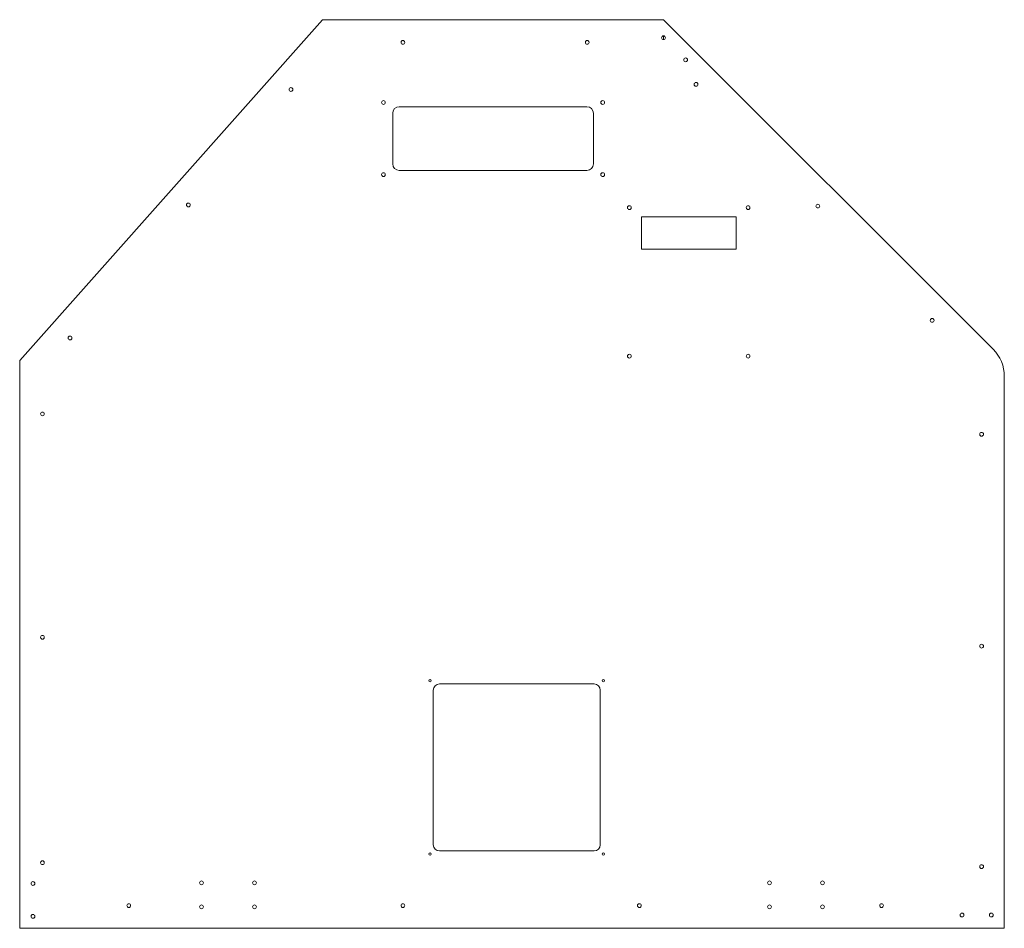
# Model space of a CAD drawing. Header units: inches. Extents: x -0.8 to 25.2, y -1.1 to 22.9.
import ezdxf

# ---------------------------------------------------------------- set-up
doc = ezdxf.new("R2010")
doc.units = ezdxf.units.IN
doc.header["$MEASUREMENT"] = 0

msp = doc.modelspace()

# ---------------------------------------------------------------- linework, layer by layer
at = {"color": 7, "linetype": 'Continuous', "lineweight": 15}
for p, q in [((7.222, 22.888), (-0.778, 13.888)), ((16.222, 22.888), (7.222, 22.888)), ((24.929, 14.181), (16.222, 22.888)), ((16.222, 22.361), (16.222, 22.461)), ((14.2, 20.588), (9.244, 20.588)), ((9.072, 20.416), (9.072, 19.08)), ((14.372, 19.08), (14.372, 20.416)), ((9.244, 18.908), (14.2, 18.908)), ((18.139, 17.683), (15.639, 17.683)), ((15.639, 17.683), (15.639, 16.823)), ((18.139, 16.823), (18.139, 17.683)), ((15.639, 16.823), (18.139, 16.823)), ((-0.778, 13.888), (-0.778, -1.112)), ((25.222, -1.112), (25.222, 13.474)), ((14.389, 5.343), (10.305, 5.343)), ((10.142, 5.18), (10.142, 1.096)), ((14.552, 1.096), (14.552, 5.18)), ((10.305, 0.933), (14.389, 0.933)), ((-0.778, -1.112), (25.222, -1.112))]:
    msp.add_line(p, q, dxfattribs=at)
for centre, radius in [((16.222, 22.411), 0.05), ((9.341, 22.288), 0.05), ((14.209, 22.288), 0.05), ((16.806, 21.828), 0.05), ((6.385, 21.043), 0.05), ((17.082, 21.179), 0.05), ((8.827, 20.699), 0.05), ((14.617, 20.699), 0.05), ((8.827, 18.796), 0.05), ((14.617, 18.796), 0.05), ((3.676, 17.995), 0.05), ((15.322, 17.924), 0.05), ((18.456, 17.924), 0.05), ((20.298, 17.964), 0.05), ((23.316, 14.945), 0.05), ((0.552, 14.481), 0.05), ((15.322, 13.999), 0.05), ((18.456, 13.999), 0.05), ((-0.178, 12.475), 0.05), ((24.622, 11.937), 0.05), ((-0.178, 6.574), 0.05), ((24.622, 6.34), 0.05), ((10.058, 5.427), 0.03), ((14.636, 5.427), 0.03), ((10.058, 0.849), 0.03), ((14.636, 0.849), 0.03), ((-0.178, 0.621), 0.05), ((24.622, 0.518), 0.05), ((-0.428, 0.072), 0.05), ((4.022, 0.088), 0.05), ((5.422, 0.088), 0.05), ((19.022, 0.088), 0.05), ((20.422, 0.088), 0.05), ((2.102, -0.512), 0.05), ((4.022, -0.544), 0.05), ((5.422, -0.544), 0.05), ((9.341, -0.512), 0.05), ((15.585, -0.512), 0.05), ((19.022, -0.544), 0.05), ((20.422, -0.544), 0.05), ((21.981, -0.512), 0.05), ((-0.428, -0.796), 0.05), ((24.105, -0.762), 0.05), ((24.879, -0.762), 0.05)]:
    msp.add_circle(centre, radius, dxfattribs=at)
for centre, radius, start, end in [((9.244, 20.416), 0.172, 90, 180), ((14.2, 20.416), 0.172, 0, 90), ((9.244, 19.08), 0.172, 180, 270), ((14.2, 19.08), 0.172, 270, 0), ((24.222, 13.474), 1, 0, 45), ((10.305, 5.18), 0.163, 90, 180), ((14.389, 5.18), 0.163, 0, 90), ((10.305, 1.096), 0.163, 180, 270), ((14.389, 1.096), 0.163, 270, 0)]:
    msp.add_arc(centre, radius, start, end, dxfattribs=at)

doc.saveas('drawing.dxf')
